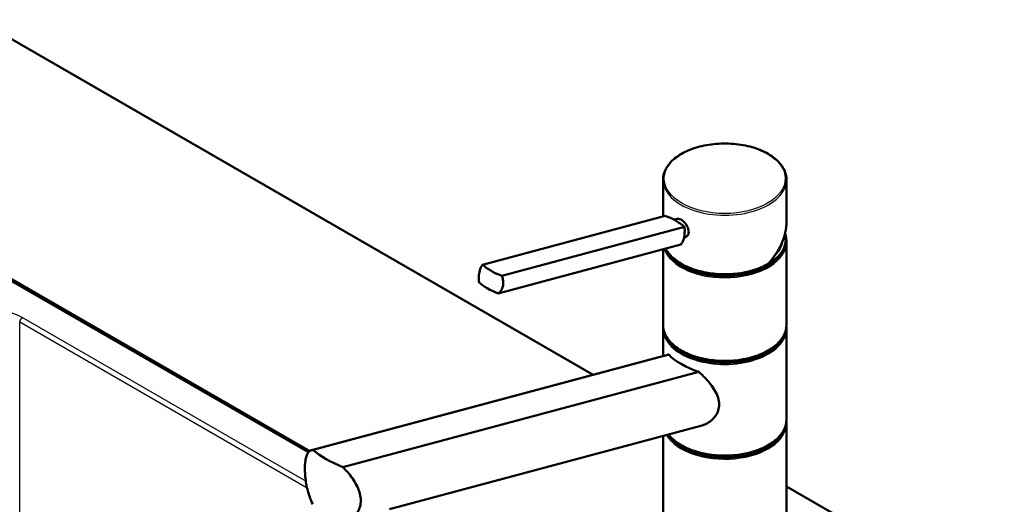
# Model space of a CAD drawing. Header units: millimetres. Extents: x 100 to 2000, y 93 to 2870.
# Tile 8 of 9: x 1158 to 1557, y 1805 to 2001. Entities that reach past the tile are written whole.
import ezdxf

# ---------------------------------------------------------------- set-up
doc = ezdxf.new("R2010")
doc.units = ezdxf.units.MM
doc.header["$LTSCALE"] = 10
doc.layers.add('Visible Edges(ISO)', color=7, linetype='Continuous', lineweight=50)
doc.layers.add('Visible Tangent Edges(ISO)', color=7, linetype='Continuous', lineweight=25)

msp = doc.modelspace()

# ---------------------------------------------------------------- linework, layer by layer
at = {"layer": 'Visible Edges(ISO)'}
for p, q in [((1141.5, 2001.34), (1390.65, 1857.5)), ((1418.95, 1921.64), (1418.95, 1936.54)), ((1468.95, 1919.5), (1468.95, 1936.54)), ((1345.9, 1902.06), (1419.86, 1921.88)), ((1423.39, 1920.31), (1424.72, 1920.67)), ((1353.64, 1897.59), (1427.61, 1917.41)), ((1352.18, 1890.43), (1426.14, 1910.25)), ((1427.46, 1913.12), (1427.98, 1913.26)), ((1468.7, 1911.64), (1468.7, 1912.45)), ((1468.95, 1877.75), (1468.95, 1911.23)), ((1418.95, 1877.75), (1418.95, 1908.33)), ((1275.34, 1826.09), (1154.94, 1895.6)), ((1155.29, 1896.21), (1275.89, 1826.59)), ((1418.95, 1865.08), (1418.95, 1876.12)), ((1468.95, 1839.38), (1468.95, 1876.12)), ((1420.9, 1865.6), (1276.73, 1826.97)), ((1421.28, 1865.67), (1277.18, 1827.06)), ((1289.32, 1820.05), (1433.42, 1858.66)), ((1434.27, 1836.8), (1308.15, 1803.01)), ((1468.95, 1768.34), (1468.95, 1837.74)), ((1418.95, 1768.34), (1418.95, 1832.7)), ((1468.95, 1812.29), (1848.61, 1593.09))]:
    msp.add_line(p, q, dxfattribs=at)
for centre, major_axis, ratio, start_param, end_param in [((1412.02, 1916.51), (-17.63, 3.61), 0.408248, 4.02767, 4.336863), ((1412.02, 1916.51), (-17.63, 3.61), 0.408248, 3.718476, 4.02767), ((1443.95, 1912.45), (24.75, 0), 0.57735, 3.695763, 6.447264), ((1443.95, 1911.64), (24.75, 0), 0.57735, 3.359293, 6.283185), ((1443.95, 1912.45), (23.25, 0), 0.57735, 5.784228, 6.161693), ((1443.95, 1911.64), (23, 0), 0.57735, 6.135657, 6.192728), ((1361.48, 1902.96), (17.63, -3.61), 0.408248, 3.718476, 4.336863), ((1360.02, 1895.81), (-17.63, 3.61), 0.408248, 0.576884, 1.19527), ((1443.95, 1876.53), (24.75, 0), 0.57735, 3.223499, 6.201279), ((1443.95, 1877.34), (-24.75, 0), 0.57735, 0.554171, 2.587422), ((1443.95, 1866.61), (24.93, -4.67), 0.410754, 3.65308, 4.354386), ((1443.95, 1838.15), (24.75, 0), 0.57735, 3.496917, 6.201279), ((1443.95, 1838.97), (-24.75, 0), 0.57735, 0.554171, 2.587422), ((1307.24, 1829.98), (-34.9, 6.53), 0.410754, 0.614244, 1.110036)]:
    msp.add_ellipse(centre, major_axis=major_axis, ratio=ratio, start_param=start_param, end_param=end_param, dxfattribs=at)
for points, knots in [([(1418.95, 1936.54), (1418.95, 1938.08), (1419.37, 1939.62), (1420.98, 1942.55), (1422.2, 1943.95), (1425.33, 1946.46), (1427.26, 1947.57), (1431.62, 1949.38), (1434.05, 1950.08), (1439.15, 1951), (1441.82, 1951.21), (1447.15, 1951.15), (1449.81, 1950.86), (1454.84, 1949.82), (1457.21, 1949.07), (1461.43, 1947.15), (1463.28, 1945.98), (1466.26, 1943.36), (1467.39, 1941.9), (1468.66, 1939.12), (1468.95, 1937.83), (1468.95, 1936.54)], [5.497787, 5.497787, 5.497787, 5.497787, 5.805603, 5.805603, 6.121561, 6.121561, 6.444326, 6.444326, 6.767616, 6.767616, 7.090334, 7.090334, 7.412834, 7.412834, 7.735617, 7.735617, 8.058967, 8.058967, 8.381325, 8.381325, 8.63938, 8.63938, 8.63938, 8.63938]), ([(1424.72, 1920.67), (1424.87, 1920.71), (1425.03, 1920.72), (1425.54, 1920.67), (1425.91, 1920.53), (1426.63, 1920.12), (1427.03, 1919.81), (1427.77, 1919.07), (1428.11, 1918.64), (1428.67, 1917.77), (1428.91, 1917.27), (1429.25, 1916.29), (1429.33, 1915.8), (1429.33, 1915.37)], [0.382112, 0.382112, 0.382112, 0.382112, 0.4669376, 0.4669376, 0.6201565, 0.6201565, 0.7733754, 0.7733754, 0.9265943, 0.9265943, 1.0834536, 1.0834536, 1.240313, 1.240313, 1.240313, 1.240313]), ([(1461.52, 1902.43), (1461.99, 1902.95), (1462.44, 1903.47), (1463.3, 1904.55), (1463.71, 1905.09), (1464.49, 1906.2), (1464.86, 1906.76), (1465.55, 1907.89), (1465.88, 1908.47), (1466.48, 1909.62), (1466.76, 1910.2), (1467.27, 1911.37), (1467.5, 1911.95), (1467.91, 1913.13), (1468.09, 1913.71), (1468.4, 1914.89), (1468.53, 1915.47), (1468.74, 1916.64), (1468.82, 1917.22), (1468.92, 1918.37), (1468.95, 1918.94), (1468.95, 1919.5)], [-1.5777627, -1.5777627, -1.5777627, -1.5777627, -1.4985263, -1.4985263, -1.4192898, -1.4192898, -1.3400533, -1.3400533, -1.2608169, -1.2608169, -1.1815804, -1.1815804, -1.102344, -1.102344, -1.0231075, -1.0231075, -0.9438711, -0.9438711, -0.8646346, -0.8646346, -0.7853982, -0.7853982, -0.7853982, -0.7853982]), ([(1426.14, 1910.25), (1426.37, 1910.49), (1426.58, 1910.78), (1427.08, 1911.71), (1427.32, 1912.44), (1427.48, 1913.21), (1427.63, 1913.98), (1427.73, 1914.88), (1427.72, 1916.34), (1427.68, 1916.88), (1427.61, 1917.41)], [-0.412375, -0.412375, -0.412375, -0.412375, -0.2583698, -0.2583698, 0, 0, 0, 0.2583698, 0.2583698, 0.412375, 0.412375, 0.412375, 0.412375]), ([(1429.33, 1915.37), (1429.33, 1914.95), (1429.25, 1914.54), (1428.92, 1913.86), (1428.67, 1913.59), (1428.26, 1913.35), (1428.13, 1913.3), (1427.98, 1913.26)], [1.240313, 1.240313, 1.240313, 1.240313, 1.394333, 1.394333, 1.5483531, 1.5483531, 1.6139305, 1.6139305, 1.6139305, 1.6139305]), ([(1461.5, 1902.41), (1459.59, 1901.31), (1457.38, 1900.4), (1452.58, 1899.02), (1450, 1898.56), (1444.71, 1898.14), (1442.01, 1898.18), (1436.77, 1898.74), (1434.23, 1899.27), (1429.55, 1900.77), (1427.42, 1901.75), (1423.77, 1904.05), (1422.26, 1905.38), (1420.71, 1907.41), (1420.33, 1908), (1420.02, 1908.61)], [3.142959, 3.142959, 3.142959, 3.142959, 3.466351, 3.466351, 3.789339, 3.789339, 4.111884, 4.111884, 4.434467, 4.434467, 4.757545, 4.757545, 5.080867, 5.080867, 5.209574, 5.209574, 5.209574, 5.209574]), ([(1344.43, 1894.91), (1344.36, 1895.43), (1344.32, 1895.98), (1344.31, 1897.43), (1344.41, 1898.33), (1344.56, 1899.1), (1344.72, 1899.87), (1344.96, 1900.61), (1345.46, 1901.53), (1345.67, 1901.83), (1345.9, 1902.06)], [-0.412375, -0.412375, -0.412375, -0.412375, -0.2583698, -0.2583698, 0, 0, 0, 0.2583698, 0.2583698, 0.412375, 0.412375, 0.412375, 0.412375]), ([(1461.5, 1902.41), (1461.52, 1902.43), (1461.54, 1902.45), (1461.55, 1902.5), (1461.56, 1902.52), (1461.56, 1902.56), (1461.55, 1902.58), (1461.55, 1902.61), (1461.55, 1902.61), (1461.55, 1902.61)], [-0.0398471, -0.0398471, -0.0398471, -0.0398471, -0.02111176, -0.02111176, -0.01056304, -0.01056304, 0, 0, 0.00032398, 0.00032398, 0.00032398, 0.00032398]), ([(1353.64, 1897.59), (1353.85, 1897.1), (1354.02, 1896.59), (1354.31, 1895.21), (1354.31, 1894.34), (1354, 1892.8), (1353.66, 1892.04), (1352.88, 1891.04), (1352.54, 1890.71), (1352.18, 1890.43)], [1.6537755, 1.6537755, 1.6537755, 1.6537755, 1.8077807, 1.8077807, 2.0661504, 2.0661504, 2.3245202, 2.3245202, 2.4785254, 2.4785254, 2.4785254, 2.4785254]), ([(1468.95, 1877.75), (1468.95, 1876.21), (1468.54, 1874.67), (1466.92, 1871.74), (1465.7, 1870.34), (1462.57, 1867.83), (1460.64, 1866.72), (1456.28, 1864.91), (1453.86, 1864.21), (1448.75, 1863.29), (1446.08, 1863.08), (1440.75, 1863.14), (1438.09, 1863.43), (1433.07, 1864.47), (1430.7, 1865.22), (1426.47, 1867.14), (1424.62, 1868.31), (1421.65, 1870.93), (1420.51, 1872.39), (1419.24, 1875.17), (1418.95, 1876.46), (1418.95, 1877.75)], [2.356194, 2.356194, 2.356194, 2.356194, 2.66401, 2.66401, 2.979968, 2.979968, 3.302733, 3.302733, 3.626023, 3.626023, 3.948741, 3.948741, 4.271241, 4.271241, 4.594024, 4.594024, 4.917374, 4.917374, 5.239732, 5.239732, 5.497787, 5.497787, 5.497787, 5.497787]), ([(1433.42, 1858.66), (1434.33, 1857.85), (1435.19, 1857.02), (1437.5, 1854.62), (1438.94, 1852.85), (1440.52, 1850.09), (1440.94, 1849.15), (1441.53, 1847.28), (1441.68, 1846.34), (1441.68, 1845.42)], [8.317582, 8.317582, 8.317582, 8.317582, 8.664161, 8.664161, 9.339921, 9.339921, 9.677802, 9.677802, 10.015682, 10.015682, 10.015682, 10.015682]), ([(1441.68, 1845.42), (1441.68, 1844.63), (1441.56, 1843.82), (1441.07, 1842.27), (1440.7, 1841.52), (1439.74, 1840.15), (1439.15, 1839.52), (1437.85, 1838.44), (1437.14, 1837.98), (1435.75, 1837.28), (1435.02, 1837.01), (1434.27, 1836.8)], [0, 0, 0, 0, 0.290813, 0.290813, 0.581627, 0.581627, 0.87244, 0.87244, 1.163253, 1.163253, 1.434099, 1.434099, 1.434099, 1.434099]), ([(1468.95, 1839.38), (1468.95, 1837.84), (1468.54, 1836.3), (1466.92, 1833.36), (1465.7, 1831.97), (1462.57, 1829.45), (1460.64, 1828.34), (1456.28, 1826.53), (1453.86, 1825.83), (1448.75, 1824.92), (1446.08, 1824.7), (1440.75, 1824.77), (1438.09, 1825.05), (1433.07, 1826.09), (1430.7, 1826.85), (1426.47, 1828.77), (1424.62, 1829.93), (1422.39, 1831.89), (1421.74, 1832.58), (1421.19, 1833.3)], [2.356194, 2.356194, 2.356194, 2.356194, 2.66401, 2.66401, 2.979968, 2.979968, 3.302733, 3.302733, 3.626023, 3.626023, 3.948741, 3.948741, 4.271241, 4.271241, 4.594024, 4.594024, 4.917374, 4.917374, 5.077482, 5.077482, 5.077482, 5.077482]), ([(1277.18, 1805.01), (1276.62, 1806.05), (1276.15, 1807.15), (1275.44, 1809.16), (1275.16, 1810.12), (1274.68, 1812.1), (1274.49, 1813.11), (1274.19, 1815.09), (1274.09, 1816.07), (1273.95, 1817.93), (1273.92, 1818.8), (1273.92, 1820.47), (1273.96, 1821.3), (1274.11, 1822.82), (1274.23, 1823.5), (1274.71, 1825.29), (1275.22, 1826.12), (1276.24, 1826.83), (1276.67, 1827), (1277.18, 1827.06)], [3.250189, 3.250189, 3.250189, 3.250189, 3.606455, 3.606455, 3.897837, 3.897837, 4.18922, 4.18922, 4.480602, 4.480602, 4.771985, 4.771985, 5.094237, 5.094237, 5.41649, 5.41649, 6.060995, 6.060995, 6.40245, 6.40245, 6.40245, 6.40245]), ([(1289.32, 1820.05), (1290.17, 1819.2), (1290.98, 1818.33), (1293.05, 1815.83), (1294.3, 1813.98), (1295.62, 1811.15), (1295.96, 1810.2), (1296.43, 1808.33), (1296.55, 1807.4), (1296.55, 1806.53), (1296.55, 1805.73), (1296.45, 1804.93), (1296.04, 1803.4), (1295.72, 1802.66), (1294.9, 1801.32), (1294.4, 1800.71), (1293.25, 1799.67), (1292.62, 1799.24), (1291.16, 1798.48), (1290.26, 1798.17), (1289.32, 1798)], [-1.630466, -1.630466, -1.630466, -1.630466, -1.289011, -1.289011, -0.644505, -0.644505, -0.322253, -0.322253, 0, 0, 0, 0.291382, 0.291382, 0.582765, 0.582765, 0.874147, 0.874147, 1.16553, 1.16553, 1.521796, 1.521796, 1.521796, 1.521796])]:
    msp.add_open_spline(points, degree=3, knots=knots, dxfattribs=at)
for points in [[(1468.62, 1913.62), (1468.84, 1912.83), (1468.95, 1912.03), (1468.95, 1911.23)], [(1418.95, 1876.12), (1418.95, 1876.39), (1418.96, 1876.66), (1418.99, 1876.94)], [(1468.91, 1876.94), (1468.94, 1876.66), (1468.95, 1876.39), (1468.95, 1876.12)], [(1420.9, 1865.6), (1421.02, 1865.63), (1421.14, 1865.66), (1421.28, 1865.67)], [(1468.91, 1838.56), (1468.94, 1838.29), (1468.95, 1838.02), (1468.95, 1837.74)]]:
    msp.add_open_spline(points, degree=3, dxfattribs=at)
at = {"layer": 'Visible Tangent Edges(ISO)'}
for p, q in [((1158.42, 1727.64), (1158.42, 1878.9)), ((1158.42, 1878.9), (1274.78, 1811.73)), ((1274.31, 1814.34), (1159.48, 1880.63))]:
    msp.add_line(p, q, dxfattribs=at)
msp.add_ellipse((1443.95, 1936.95), major_axis=(-24.5, 0), ratio=0.57735, dxfattribs=at)
for centre, major_axis, ratio, start_param, end_param in [((1443.95, 1936.54), (-25, 0), 0.57735, 0, 3.141593), ((1443.95, 1912.9), (22.58, 14.98), 0.715908, 5.049946, 5.839869), ((1443.95, 1911.23), (-25, 0), 0.57735, 0.193566, 3.141593), ((1443.95, 1912.86), (-25, 0), 0.57735, 0.298091, 2.35167), ((1144.33, 1871.75), (-21.5, 0), 0.581753, 3.930789, 5.493989), ((1159.48, 1879.41), (-0.75, -1.3), 0.57735, 3.926991, 5.410521), ((1443.95, 1877.75), (25, 0), 0.57735, 3.141593, 6.283185), ((1443.95, 1876.12), (-25, 0), 0.57735, 0, 3.141593), ((1443.95, 1839.38), (25, 0), 0.57735, 3.574759, 6.283185), ((1443.95, 1837.74), (-25, 0), 0.57735, 0.330355, 3.141593)]:
    msp.add_ellipse(centre, major_axis=major_axis, ratio=ratio, start_param=start_param, end_param=end_param, dxfattribs=at)

doc.saveas('drawing.dxf')
